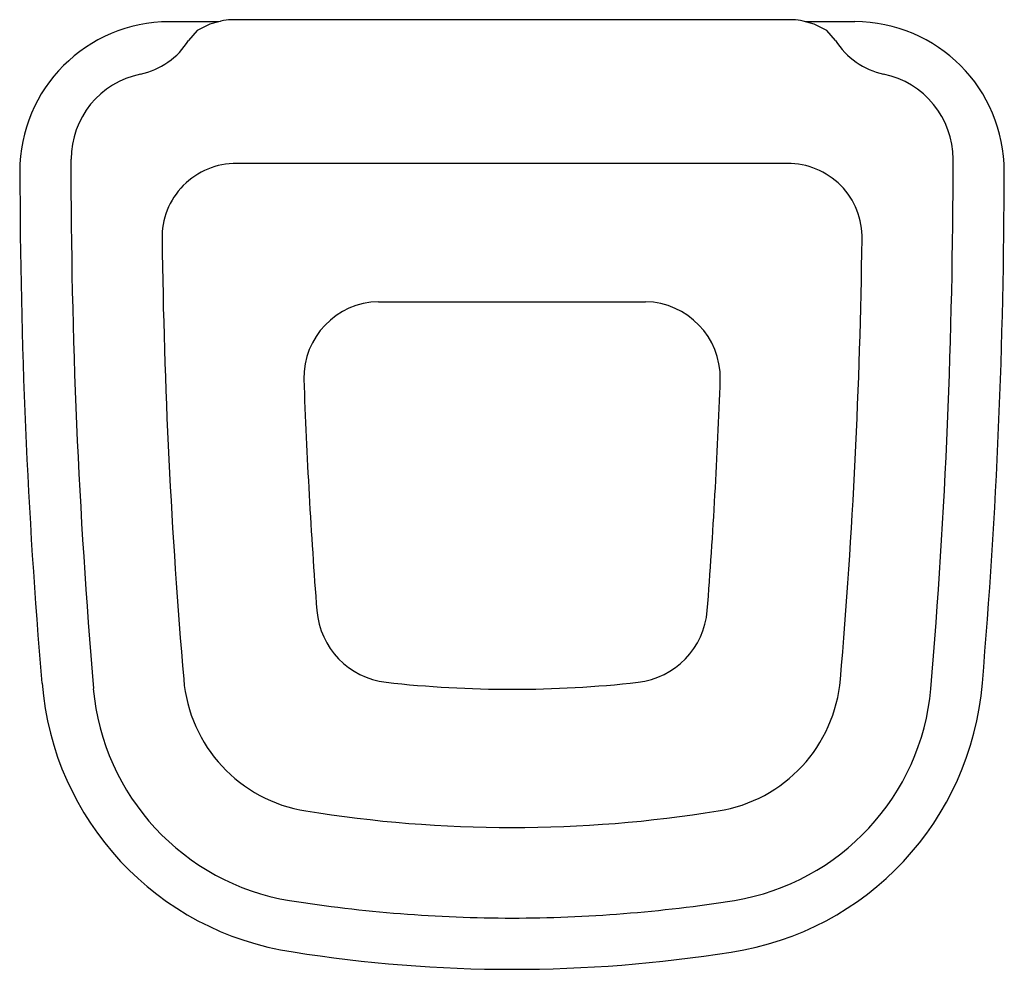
# Model space of a CAD drawing. Header units: millimetres. Extents: x 788.911 to 789.043, y 273.487 to 273.614.
import ezdxf

# ---------------------------------------------------------------- set-up
doc = ezdxf.new("R2010")
doc.units = ezdxf.units.MM
doc.layers.add('SANINDUSA', color=3, linetype='Continuous')

msp = doc.modelspace()

# ---------------------------------------------------------------- linework, layer by layer
at = {"layer": 'SANINDUSA'}
for p, q in [((789.0148344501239, 273.6140415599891), (788.939647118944, 273.6140415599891)), ((788.98286753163, 273.614038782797), (788.9828425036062, 273.6140415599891)), ((789.0148344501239, 273.614043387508), (788.98286753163, 273.614043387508)), ((789.0148344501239, 273.614043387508), (789.0148344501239, 273.6140415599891)), ((788.9379860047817, 273.6137716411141), (788.931367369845, 273.6137716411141)), ((789.0176743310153, 273.6134395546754), (789.0161953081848, 273.6138549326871)), ((789.0231141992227, 273.6137716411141), (789.0164918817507, 273.6137716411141)), ((788.9182235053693, 273.5953715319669), (788.9182568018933, 273.5953715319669)), ((789.0140854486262, 273.594792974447), (788.9403961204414, 273.594792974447)), ((788.9303959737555, 273.5846625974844), (788.9303959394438, 273.5846626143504)), ((789.0240856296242, 273.5846626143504), (789.0240855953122, 273.5846625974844)), ((788.9593639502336, 273.5762972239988), (788.9951176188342, 273.5762972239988)), ((788.9493693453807, 273.5659292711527), (788.9493691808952, 273.565929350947)), ((788.9493693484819, 273.5659291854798), (788.9493693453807, 273.5659292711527)), ((789.005112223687, 273.5659292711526), (789.0051122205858, 273.5659291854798)), ((789.0051123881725, 273.565929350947), (789.005112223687, 273.5659292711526)), ((788.9603748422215, 273.5253759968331), (788.9603748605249, 273.5253760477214)), ((788.9941067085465, 273.525376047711), (788.9941067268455, 273.525375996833)), ((788.9496594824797, 273.508161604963), (788.9496594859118, 273.5081616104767)), ((789.004822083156, 273.5081616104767), (789.0048220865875, 273.508161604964))]:
    msp.add_line(p, q, dxfattribs=at)
at = {"layer": 'SANINDUSA', "flags": 128}
for points in [[(788.9368082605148, 273.6134408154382), (788.9351163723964, 273.6125902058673), (788.9339483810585, 273.6112815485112)], [(788.938286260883, 273.6138549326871), (788.9381608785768, 273.613820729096), (788.9368101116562, 273.6134415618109)], [(789.0205331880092, 273.6112815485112), (789.0193662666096, 273.6125889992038), (789.0176725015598, 273.6134394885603)]]:
    msp.add_lwpolyline(points, dxfattribs=at)
at = {"layer": 'SANINDUSA'}
for centre, radius, start, end in [((788.939596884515, 273.6093529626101), 0.0046888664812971, 89.3861467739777, 106.231452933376), ((789.0148846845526, 273.6093529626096), 0.004688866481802, 73.76854706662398, 90.61385322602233), ((788.9313857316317, 273.593728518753), 0.0200431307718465, 90.05248945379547, 180.0195787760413), ((789.023089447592, 273.5937418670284), 0.0200391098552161, 359.93871362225, 89.9253510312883), ((788.925423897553, 273.6165532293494), 0.0100228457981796, 281.9903110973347, 328.2666715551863), ((789.0290575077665, 273.6165529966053), 0.0100225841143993, 211.7326891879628, 258.0103281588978), ((788.9297958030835, 273.5954295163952), 0.0115487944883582, 101.4353920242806, 180.2876730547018), ((789.0246342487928, 273.5953366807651), 0.0116500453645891, 0.1714010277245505, 78.40679336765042), ((789.7460741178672, 273.5953715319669), 0.8278767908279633, 180, 184.909076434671), ((788.9402721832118, 273.5849143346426), 0.0098794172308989, 89.28120593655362, 181.4601102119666), ((789.0142084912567, 273.5849134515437), 0.009880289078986, 358.5451414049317, 90.71354244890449), ((788.1733932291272, 273.5961216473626), 0.8628913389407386, 355.2400839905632, 359.9501925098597), ((789.719869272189, 273.5940957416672), 0.8084956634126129, 180.0266528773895, 184.8838469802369), ((788.2233095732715, 273.5944612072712), 0.8198046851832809, 355.1579847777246, 359.948168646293), ((789.7413705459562, 273.5950668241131), 0.8110413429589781, 180.7350225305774, 184.8992485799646), ((788.2131110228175, 273.5950668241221), 0.8110413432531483, 355.1007514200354, 359.2649774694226), ((788.9595676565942, 273.5660993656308), 0.0101998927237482, 91.14435426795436, 180.955066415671), ((788.9949103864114, 273.5660959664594), 0.0102033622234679, 359.0643486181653, 88.83623070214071), ((789.7199495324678, 273.5936791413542), 0.7710796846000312, 182.0624311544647, 184.3665931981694), ((788.234512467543, 273.5936802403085), 0.7710992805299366, 355.6334360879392, 357.9375395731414), ((788.96160524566, 273.5358367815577), 0.0105328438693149, 184.715328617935, 263.2917268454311), ((788.9928763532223, 273.5358367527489), 0.0105328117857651, 276.7081303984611, 355.2848142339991), ((788.9526962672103, 273.5273923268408), 0.0194690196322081, 184.6890704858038, 261.0263415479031), ((789.001785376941, 273.5273922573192), 0.0194689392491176, 278.9734721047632, 355.3111152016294), ((788.9537469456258, 273.5283992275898), 0.0395326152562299, 184.5477773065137, 261.5407945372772), ((788.9526693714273, 273.527340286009), 0.0316028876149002, 185.1239977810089, 260.5151519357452), ((788.9772407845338, 273.6778206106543), 0.1533747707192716, 263.6866698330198, 276.3133301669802), ((789.000624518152, 273.5285239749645), 0.0396982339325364, 278.5912676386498, 355.2877184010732), ((789.0018340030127, 273.5273639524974), 0.0316029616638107, 279.4430172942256, 354.8339395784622), ((788.9772407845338, 273.6790478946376), 0.1730978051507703, 260.8314458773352, 279.1685541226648), ((788.9776447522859, 273.689513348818), 0.1956856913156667, 261.1271132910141, 269.8817202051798), ((788.9769705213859, 273.6861938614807), 0.1923659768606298, 270.0804973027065, 278.9866725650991), ((788.9773234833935, 273.6739112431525), 0.1869396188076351, 260.9540111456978, 278.9961341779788)]:
    msp.add_arc(centre, radius, start, end, dxfattribs=at)

doc.saveas('drawing.dxf')
